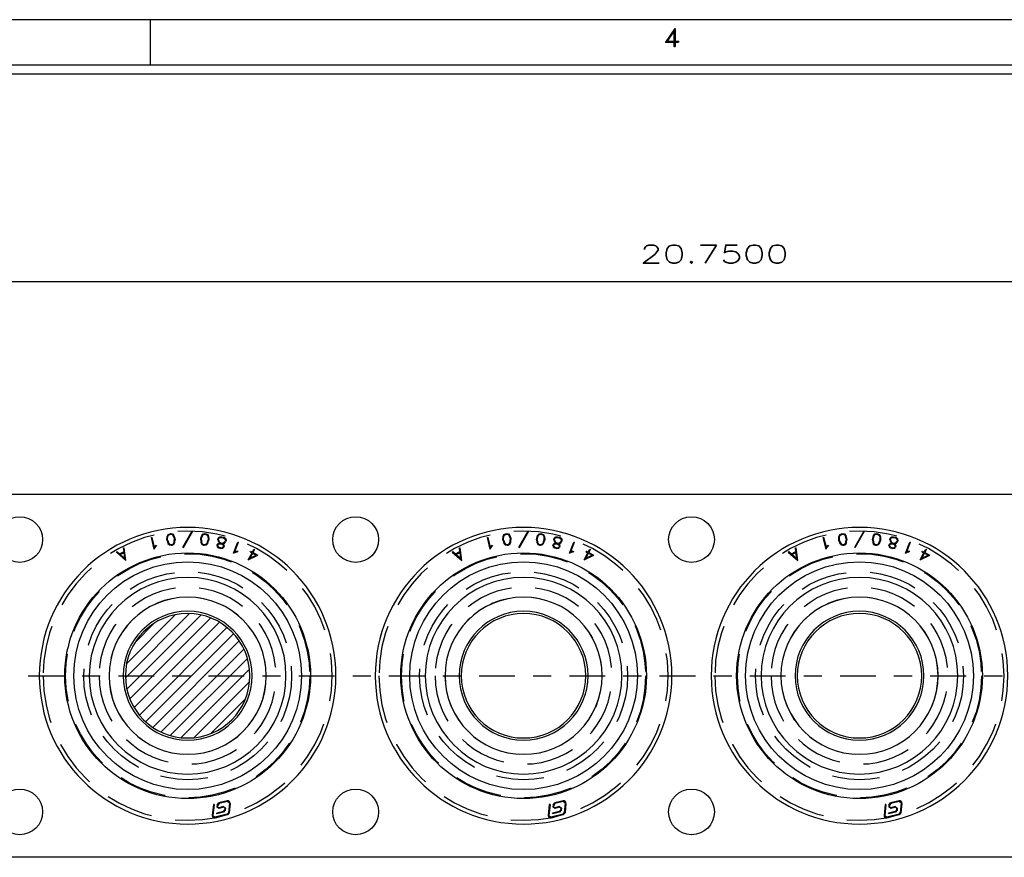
# Model space of a CAD drawing. Extents: x -65 to -29, y -70.1 to -47.
# Tile 35 of 57: x -54 to -48.6, y -51.6 to -47. Entities that reach past the tile are written whole.
import ezdxf
from ezdxf.enums import TextEntityAlignment as Align

# ---------------------------------------------------------------- set-up
doc = ezdxf.new("R2010")
doc.units = 0
doc.header["$MEASUREMENT"] = 0
doc.linetypes.add('DIVIDE', pattern=[0.393701, 0.19685, -0.098425, 0, -0.098425])
doc.linetypes.add('HIDDEN', pattern=[0.393701, 0.26248, -0.13122])
doc.layers.add('DST', color=7, linetype='CONTINUOUS')
doc.layers.add('PLOTVIEW1', color=7, linetype='CONTINUOUS')
doc.styles.add('VERO0-SIMPLEX', font='simplex_.ttf')
doc.styles.add('VERO10-ROMAND', font='romand__.ttf')

msp = doc.modelspace()

# ---------------------------------------------------------------- linework, layer by layer
at = {"layer": 'DST', "color": 56, "linetype": 'CONTINUOUS'}
msp.add_line((-60.5371, -48.396), (-39.7871, -48.396), dxfattribs=at)
at = {"layer": 'DST', "color": 9, "linetype": 'CONTINUOUS'}
for p, q in [((-62.3871, -49.5681), (-39.7871, -49.5681)), ((-39.7871, -51.5681), (-62.3871, -51.5681))]:
    msp.add_line(p, q, dxfattribs=at)
at = {"layer": 'DST', "color": 30, "linetype": 'CONTINUOUS'}
for p, q in [((-53.0884, -49.8607), (-53.037, -49.7693)), ((-53.085, -49.8626), (-53.0336, -49.7713)), ((-53.037, -49.7693), (-53.0336, -49.7713)), ((-51.2384, -49.8607), (-51.187, -49.7693)), ((-51.235, -49.8626), (-51.1836, -49.7713)), ((-51.187, -49.7693), (-51.1836, -49.7713)), ((-49.3884, -49.8607), (-49.337, -49.7693)), ((-49.385, -49.8626), (-49.3336, -49.7713)), ((-49.337, -49.7693), (-49.3336, -49.7713)), ((-53.2616, -49.8075), (-53.2578, -49.8065)), ((-53.2459, -49.8703), (-53.2616, -49.8075)), ((-53.2444, -49.8601), (-53.2578, -49.8065)), ((-53.1763, -49.8156), (-53.1752, -49.8004)), ((-53.1752, -49.8244), (-53.1763, -49.8156)), ((-53.1752, -49.8004), (-53.1701, -49.7903)), ((-53.1752, -49.8244), (-53.1704, -49.8389)), ((-53.1723, -49.8155), (-53.1713, -49.8015)), ((-53.1713, -49.8236), (-53.1723, -49.8155)), ((-53.1713, -49.8015), (-53.1672, -49.7933)), ((-53.1713, -49.8236), (-53.1669, -49.8369)), ((-53.1701, -49.7903), (-53.161, -49.786)), ((-53.1672, -49.7933), (-53.1599, -49.7898)), ((-53.161, -49.786), (-53.1547, -49.7852)), ((-53.1599, -49.7898), (-53.1549, -49.7892)), ((-53.1549, -49.7892), (-53.147, -49.7908)), ((-53.1547, -49.7852), (-53.1449, -49.7872)), ((-53.147, -49.7908), (-53.141, -49.7978)), ((-53.1449, -49.7872), (-53.1375, -49.7958)), ((-53.141, -49.7978), (-53.1366, -49.811)), ((-53.1407, -49.8414), (-53.1366, -49.8331)), ((-53.1375, -49.7958), (-53.1327, -49.8102)), ((-53.1366, -49.811), (-53.1356, -49.8192)), ((-53.1366, -49.8331), (-53.1356, -49.8192)), ((-53.1328, -49.8342), (-53.1316, -49.8191)), ((-53.1327, -49.8102), (-53.1316, -49.8191)), ((-52.9904, -49.8192), (-52.9893, -49.8103)), ((-52.9904, -49.8192), (-52.9893, -49.8343)), ((-52.9893, -49.8103), (-52.9845, -49.7959)), ((-52.9864, -49.8193), (-52.9854, -49.8112)), ((-52.9864, -49.8193), (-52.9854, -49.8333)), ((-52.9854, -49.8112), (-52.981, -49.7979)), ((-52.9854, -49.8333), (-52.9813, -49.8415)), ((-52.9845, -49.7959), (-52.977, -49.7874)), ((-52.981, -49.7979), (-52.975, -49.791)), ((-52.977, -49.7874), (-52.9673, -49.7853)), ((-52.975, -49.791), (-52.9671, -49.7893)), ((-52.9673, -49.7853), (-52.9609, -49.7862)), ((-52.9671, -49.7893), (-52.9621, -49.79)), ((-52.9621, -49.79), (-52.9548, -49.7935)), ((-52.9609, -49.7862), (-52.9519, -49.7905)), ((-52.9551, -49.8371), (-52.9507, -49.8238)), ((-52.9548, -49.7935), (-52.9507, -49.8018)), ((-52.9519, -49.7905), (-52.9468, -49.8007)), ((-52.9516, -49.8391), (-52.9468, -49.8246)), ((-52.9507, -49.8018), (-52.9496, -49.8157)), ((-52.9496, -49.8157), (-52.9507, -49.8238)), ((-52.9468, -49.8007), (-52.9457, -49.8158)), ((-52.9457, -49.8158), (-52.9468, -49.8246)), ((-52.8955, -49.8201), (-52.8932, -49.8109)), ((-52.8955, -49.8201), (-52.8939, -49.8271)), ((-52.8939, -49.8271), (-52.8894, -49.8347)), ((-52.8932, -49.8109), (-52.8885, -49.8055)), ((-52.8915, -49.8201), (-52.8896, -49.8127)), ((-52.8915, -49.8201), (-52.8902, -49.8257)), ((-52.8902, -49.8257), (-52.8865, -49.8319)), ((-52.8896, -49.8127), (-52.8859, -49.8085)), ((-52.8885, -49.8055), (-52.8844, -49.803)), ((-52.8865, -49.8319), (-52.8794, -49.8365)), ((-52.8859, -49.8085), (-52.8831, -49.8068)), ((-52.8844, -49.803), (-52.8746, -49.8023)), ((-52.8831, -49.8068), (-52.8749, -49.8062)), ((-52.8749, -49.8062), (-52.8645, -49.8088)), ((-52.8746, -49.8023), (-52.8629, -49.8052)), ((-52.8664, -49.837), (-52.8602, -49.8333)), ((-52.8645, -49.8088), (-52.8575, -49.8133)), ((-52.8629, -49.8052), (-52.8546, -49.8105)), ((-52.8602, -49.8333), (-52.8565, -49.829)), ((-52.8576, -49.8363), (-52.8529, -49.8308)), ((-52.8575, -49.8133), (-52.8558, -49.8161)), ((-52.8546, -49.8216), (-52.8565, -49.829)), ((-52.8558, -49.8161), (-52.8546, -49.8216)), ((-52.8546, -49.8105), (-52.8521, -49.8147)), ((-52.8506, -49.8216), (-52.8529, -49.8308)), ((-52.8521, -49.8147), (-52.8506, -49.8216)), ((-52.8089, -49.8922), (-52.7854, -49.8318)), ((-52.8018, -49.8847), (-52.7818, -49.8332)), ((-52.7854, -49.8318), (-52.7818, -49.8332)), ((-51.4116, -49.8075), (-51.4078, -49.8065)), ((-51.3959, -49.8703), (-51.4116, -49.8075)), ((-51.3944, -49.8601), (-51.4078, -49.8065)), ((-51.3263, -49.8156), (-51.3252, -49.8004)), ((-51.3252, -49.8244), (-51.3263, -49.8156)), ((-51.3252, -49.8004), (-51.3201, -49.7903)), ((-51.3252, -49.8244), (-51.3204, -49.8389)), ((-51.3223, -49.8155), (-51.3213, -49.8015)), ((-51.3213, -49.8236), (-51.3223, -49.8155)), ((-51.3213, -49.8015), (-51.3172, -49.7933)), ((-51.3213, -49.8236), (-51.3169, -49.8369)), ((-51.3201, -49.7903), (-51.311, -49.786)), ((-51.3172, -49.7933), (-51.3099, -49.7898)), ((-51.311, -49.786), (-51.3047, -49.7852)), ((-51.3099, -49.7898), (-51.3049, -49.7892)), ((-51.3049, -49.7892), (-51.297, -49.7908)), ((-51.3047, -49.7852), (-51.2949, -49.7872)), ((-51.297, -49.7908), (-51.291, -49.7978)), ((-51.2949, -49.7872), (-51.2875, -49.7958)), ((-51.291, -49.7978), (-51.2866, -49.811)), ((-51.2907, -49.8414), (-51.2866, -49.8331)), ((-51.2875, -49.7958), (-51.2827, -49.8102)), ((-51.2866, -49.811), (-51.2856, -49.8192)), ((-51.2866, -49.8331), (-51.2856, -49.8192)), ((-51.2828, -49.8342), (-51.2816, -49.8191)), ((-51.2827, -49.8102), (-51.2816, -49.8191)), ((-51.1404, -49.8192), (-51.1393, -49.8103)), ((-51.1404, -49.8192), (-51.1393, -49.8343)), ((-51.1393, -49.8103), (-51.1345, -49.7959)), ((-51.1364, -49.8193), (-51.1354, -49.8112)), ((-51.1364, -49.8193), (-51.1354, -49.8333)), ((-51.1354, -49.8112), (-51.131, -49.7979)), ((-51.1354, -49.8333), (-51.1313, -49.8415)), ((-51.1345, -49.7959), (-51.127, -49.7874)), ((-51.131, -49.7979), (-51.125, -49.791)), ((-51.127, -49.7874), (-51.1173, -49.7853)), ((-51.125, -49.791), (-51.1171, -49.7893)), ((-51.1173, -49.7853), (-51.1109, -49.7862)), ((-51.1171, -49.7893), (-51.1121, -49.79)), ((-51.1121, -49.79), (-51.1048, -49.7935)), ((-51.1109, -49.7862), (-51.1019, -49.7905)), ((-51.1051, -49.8371), (-51.1007, -49.8238)), ((-51.1048, -49.7935), (-51.1007, -49.8018)), ((-51.1019, -49.7905), (-51.0968, -49.8007)), ((-51.1016, -49.8391), (-51.0968, -49.8246)), ((-51.1007, -49.8018), (-51.0996, -49.8157)), ((-51.0996, -49.8157), (-51.1007, -49.8238)), ((-51.0968, -49.8007), (-51.0957, -49.8158)), ((-51.0957, -49.8158), (-51.0968, -49.8246)), ((-51.0455, -49.8201), (-51.0432, -49.8109)), ((-51.0455, -49.8201), (-51.0439, -49.8271)), ((-51.0439, -49.8271), (-51.0394, -49.8347)), ((-51.0432, -49.8109), (-51.0385, -49.8055)), ((-51.0415, -49.8201), (-51.0396, -49.8127)), ((-51.0415, -49.8201), (-51.0402, -49.8257)), ((-51.0402, -49.8257), (-51.0365, -49.8319)), ((-51.0396, -49.8127), (-51.0359, -49.8085)), ((-51.0385, -49.8055), (-51.0344, -49.803)), ((-51.0365, -49.8319), (-51.0294, -49.8365)), ((-51.0359, -49.8085), (-51.0331, -49.8068)), ((-51.0344, -49.803), (-51.0246, -49.8023)), ((-51.0331, -49.8068), (-51.0249, -49.8062)), ((-51.0249, -49.8062), (-51.0145, -49.8088)), ((-51.0246, -49.8023), (-51.0129, -49.8052)), ((-51.0164, -49.837), (-51.0102, -49.8333)), ((-51.0145, -49.8088), (-51.0075, -49.8133)), ((-51.0129, -49.8052), (-51.0046, -49.8105)), ((-51.0102, -49.8333), (-51.0065, -49.829)), ((-51.0076, -49.8363), (-51.0029, -49.8308)), ((-51.0075, -49.8133), (-51.0058, -49.8161)), ((-51.0046, -49.8216), (-51.0065, -49.829)), ((-51.0058, -49.8161), (-51.0046, -49.8216)), ((-51.0046, -49.8105), (-51.0021, -49.8147)), ((-51.0006, -49.8216), (-51.0029, -49.8308)), ((-51.0021, -49.8147), (-51.0006, -49.8216)), ((-50.9589, -49.8922), (-50.9354, -49.8318)), ((-50.9518, -49.8847), (-50.9318, -49.8332)), ((-50.9354, -49.8318), (-50.9318, -49.8332)), ((-49.5616, -49.8075), (-49.5578, -49.8065)), ((-49.5459, -49.8703), (-49.5616, -49.8075)), ((-49.5444, -49.8601), (-49.5578, -49.8065)), ((-49.4763, -49.8156), (-49.4752, -49.8004)), ((-49.4752, -49.8244), (-49.4763, -49.8156)), ((-49.4752, -49.8004), (-49.4701, -49.7903)), ((-49.4752, -49.8244), (-49.4704, -49.8389)), ((-49.4723, -49.8155), (-49.4713, -49.8015)), ((-49.4713, -49.8236), (-49.4723, -49.8155)), ((-49.4713, -49.8015), (-49.4672, -49.7933)), ((-49.4713, -49.8236), (-49.4669, -49.8369)), ((-49.4701, -49.7903), (-49.461, -49.786)), ((-49.4672, -49.7933), (-49.4599, -49.7898)), ((-49.461, -49.786), (-49.4547, -49.7852)), ((-49.4599, -49.7898), (-49.4549, -49.7892)), ((-49.4549, -49.7892), (-49.447, -49.7908)), ((-49.4547, -49.7852), (-49.4449, -49.7872)), ((-49.447, -49.7908), (-49.441, -49.7978)), ((-49.4449, -49.7872), (-49.4375, -49.7958)), ((-49.441, -49.7978), (-49.4366, -49.811)), ((-49.4407, -49.8414), (-49.4366, -49.8331)), ((-49.4375, -49.7958), (-49.4327, -49.8102)), ((-49.4366, -49.811), (-49.4356, -49.8192)), ((-49.4366, -49.8331), (-49.4356, -49.8192)), ((-49.4328, -49.8342), (-49.4316, -49.8191)), ((-49.4327, -49.8102), (-49.4316, -49.8191)), ((-49.2904, -49.8192), (-49.2893, -49.8103)), ((-49.2904, -49.8192), (-49.2893, -49.8343)), ((-49.2893, -49.8103), (-49.2845, -49.7959)), ((-49.2864, -49.8193), (-49.2854, -49.8112)), ((-49.2864, -49.8193), (-49.2854, -49.8333)), ((-49.2854, -49.8112), (-49.281, -49.7979)), ((-49.2854, -49.8333), (-49.2813, -49.8415)), ((-49.2845, -49.7959), (-49.277, -49.7874)), ((-49.281, -49.7979), (-49.275, -49.791)), ((-49.277, -49.7874), (-49.2673, -49.7853)), ((-49.275, -49.791), (-49.2671, -49.7893)), ((-49.2673, -49.7853), (-49.2609, -49.7862)), ((-49.2671, -49.7893), (-49.2621, -49.79)), ((-49.2621, -49.79), (-49.2548, -49.7935)), ((-49.2609, -49.7862), (-49.2519, -49.7905)), ((-49.2551, -49.8371), (-49.2507, -49.8238)), ((-49.2548, -49.7935), (-49.2507, -49.8018)), ((-49.2519, -49.7905), (-49.2468, -49.8007)), ((-49.2516, -49.8391), (-49.2468, -49.8246)), ((-49.2507, -49.8018), (-49.2496, -49.8157)), ((-49.2496, -49.8157), (-49.2507, -49.8238)), ((-49.2468, -49.8007), (-49.2457, -49.8158)), ((-49.2457, -49.8158), (-49.2468, -49.8246)), ((-49.1955, -49.8201), (-49.1932, -49.8109)), ((-49.1955, -49.8201), (-49.1939, -49.8271)), ((-49.1939, -49.8271), (-49.1894, -49.8347)), ((-49.1932, -49.8109), (-49.1885, -49.8055)), ((-49.1915, -49.8201), (-49.1896, -49.8127)), ((-49.1915, -49.8201), (-49.1902, -49.8257)), ((-49.1902, -49.8257), (-49.1865, -49.8319)), ((-49.1896, -49.8127), (-49.1859, -49.8085)), ((-49.1885, -49.8055), (-49.1844, -49.803)), ((-49.1865, -49.8319), (-49.1794, -49.8365)), ((-49.1859, -49.8085), (-49.1831, -49.8068)), ((-49.1844, -49.803), (-49.1746, -49.8023)), ((-49.1831, -49.8068), (-49.1749, -49.8062)), ((-49.1749, -49.8062), (-49.1645, -49.8088)), ((-49.1746, -49.8023), (-49.1629, -49.8052)), ((-49.1664, -49.837), (-49.1602, -49.8333)), ((-49.1645, -49.8088), (-49.1575, -49.8133)), ((-49.1629, -49.8052), (-49.1546, -49.8105)), ((-49.1602, -49.8333), (-49.1565, -49.829)), ((-49.1576, -49.8363), (-49.1529, -49.8308)), ((-49.1575, -49.8133), (-49.1558, -49.8161)), ((-49.1546, -49.8216), (-49.1565, -49.829)), ((-49.1558, -49.8161), (-49.1546, -49.8216)), ((-49.1546, -49.8105), (-49.1521, -49.8147)), ((-49.1506, -49.8216), (-49.1529, -49.8308)), ((-49.1521, -49.8147), (-49.1506, -49.8216)), ((-49.1089, -49.8922), (-49.0854, -49.8318)), ((-49.1018, -49.8847), (-49.0818, -49.8332)), ((-49.0854, -49.8318), (-49.0818, -49.8332)), ((-53.4545, -49.8873), (-53.4519, -49.8843)), ((-53.4545, -49.8873), (-53.4021, -49.9327)), ((-53.4519, -49.8843), (-53.4367, -49.8975)), ((-53.4367, -49.8975), (-53.4123, -49.8843)), ((-53.4149, -49.8644), (-53.411, -49.8639)), ((-53.4123, -49.8843), (-53.4149, -49.8644)), ((-53.4021, -49.9327), (-53.411, -49.8639)), ((-53.2459, -49.8703), (-53.2374, -49.8561)), ((-53.2444, -49.8601), (-53.2405, -49.8535)), ((-53.2405, -49.8535), (-53.2354, -49.8491)), ((-53.2374, -49.8561), (-53.2328, -49.8521)), ((-53.2354, -49.8491), (-53.2328, -49.8521)), ((-53.1704, -49.8389), (-53.163, -49.8474)), ((-53.1669, -49.8369), (-53.1609, -49.8438)), ((-53.163, -49.8474), (-53.1532, -49.8495)), ((-53.1609, -49.8438), (-53.153, -49.8455)), ((-53.1532, -49.8495), (-53.1469, -49.8487)), ((-53.153, -49.8455), (-53.148, -49.8448)), ((-53.148, -49.8448), (-53.1407, -49.8414)), ((-53.1469, -49.8487), (-53.1378, -49.8444)), ((-53.1378, -49.8444), (-53.1328, -49.8342)), ((-53.0884, -49.8607), (-53.085, -49.8626)), ((-52.9893, -49.8343), (-52.9842, -49.8445)), ((-52.9842, -49.8445), (-52.9751, -49.8488)), ((-52.9813, -49.8415), (-52.974, -49.845)), ((-52.9751, -49.8488), (-52.9689, -49.8496)), ((-52.974, -49.845), (-52.969, -49.8456)), ((-52.969, -49.8456), (-52.9611, -49.844)), ((-52.9689, -49.8496), (-52.959, -49.8476)), ((-52.9611, -49.844), (-52.9551, -49.8371)), ((-52.959, -49.8476), (-52.9516, -49.8391)), ((-52.9004, -49.8512), (-52.8988, -49.8448)), ((-52.9004, -49.8512), (-52.8987, -49.8588)), ((-52.8988, -49.8448), (-52.8939, -49.8391)), ((-52.8987, -49.8588), (-52.8902, -49.8642)), ((-52.8964, -49.8513), (-52.8952, -49.8467)), ((-52.8964, -49.8513), (-52.8953, -49.8563)), ((-52.8953, -49.8563), (-52.8886, -49.8606)), ((-52.8952, -49.8467), (-52.8918, -49.8427)), ((-52.8939, -49.8391), (-52.8868, -49.8376)), ((-52.8918, -49.8427), (-52.8864, -49.8415)), ((-52.8902, -49.8642), (-52.8785, -49.8672)), ((-52.8894, -49.8347), (-52.8849, -49.8376)), ((-52.8886, -49.8606), (-52.8782, -49.8632)), ((-52.8868, -49.8376), (-52.8849, -49.8376)), ((-52.8864, -49.8415), (-52.8782, -49.8415)), ((-52.8794, -49.8365), (-52.8772, -49.8376)), ((-52.8785, -49.8672), (-52.8683, -49.8664)), ((-52.8782, -49.8415), (-52.8711, -49.8454)), ((-52.8782, -49.8632), (-52.8703, -49.8626)), ((-52.8772, -49.8376), (-52.8749, -49.8376)), ((-52.8749, -49.8376), (-52.8664, -49.837)), ((-52.8711, -49.8454), (-52.8669, -49.849)), ((-52.8704, -49.8412), (-52.8652, -49.8409)), ((-52.8704, -49.8412), (-52.8688, -49.8421)), ((-52.8703, -49.8626), (-52.8669, -49.8588)), ((-52.8688, -49.8421), (-52.8634, -49.8469)), ((-52.8683, -49.8664), (-52.8634, -49.8607)), ((-52.8669, -49.849), (-52.8658, -49.8541)), ((-52.8658, -49.8541), (-52.8669, -49.8588)), ((-52.8652, -49.8409), (-52.8576, -49.8363)), ((-52.8634, -49.8469), (-52.8617, -49.8542)), ((-52.8617, -49.8542), (-52.8634, -49.8607)), ((-52.8089, -49.8922), (-52.7937, -49.8855)), ((-52.8018, -49.8847), (-52.7948, -49.8816)), ((-52.7948, -49.8816), (-52.7881, -49.881)), ((-52.7937, -49.8855), (-52.7877, -49.8849)), ((-52.7881, -49.881), (-52.7877, -49.8849)), ((-52.7183, -49.8849), (-52.7164, -49.8815)), ((-52.7183, -49.8849), (-52.7075, -49.8908)), ((-52.7164, -49.8815), (-52.7056, -49.8873)), ((-52.7056, -49.8873), (-52.697, -49.8714)), ((-52.7021, -49.8892), (-52.6936, -49.8733)), ((-52.697, -49.8714), (-52.6936, -49.8733)), ((-51.6045, -49.8873), (-51.6019, -49.8843)), ((-51.6045, -49.8873), (-51.5521, -49.9327)), ((-51.6019, -49.8843), (-51.5867, -49.8975)), ((-51.5867, -49.8975), (-51.5623, -49.8843)), ((-51.5649, -49.8644), (-51.561, -49.8639)), ((-51.5623, -49.8843), (-51.5649, -49.8644)), ((-51.5521, -49.9327), (-51.561, -49.8639)), ((-51.3959, -49.8703), (-51.3874, -49.8561)), ((-51.3944, -49.8601), (-51.3905, -49.8535)), ((-51.3905, -49.8535), (-51.3854, -49.8491)), ((-51.3874, -49.8561), (-51.3828, -49.8521)), ((-51.3854, -49.8491), (-51.3828, -49.8521)), ((-51.3204, -49.8389), (-51.313, -49.8474)), ((-51.3169, -49.8369), (-51.3109, -49.8438)), ((-51.313, -49.8474), (-51.3032, -49.8495)), ((-51.3109, -49.8438), (-51.303, -49.8455)), ((-51.3032, -49.8495), (-51.2969, -49.8487)), ((-51.303, -49.8455), (-51.298, -49.8448)), ((-51.298, -49.8448), (-51.2907, -49.8414)), ((-51.2969, -49.8487), (-51.2878, -49.8444)), ((-51.2878, -49.8444), (-51.2828, -49.8342)), ((-51.2384, -49.8607), (-51.235, -49.8626)), ((-51.1393, -49.8343), (-51.1342, -49.8445)), ((-51.1342, -49.8445), (-51.1251, -49.8488)), ((-51.1313, -49.8415), (-51.124, -49.845)), ((-51.1251, -49.8488), (-51.1189, -49.8496)), ((-51.124, -49.845), (-51.119, -49.8456)), ((-51.119, -49.8456), (-51.1111, -49.844)), ((-51.1189, -49.8496), (-51.109, -49.8476)), ((-51.1111, -49.844), (-51.1051, -49.8371)), ((-51.109, -49.8476), (-51.1016, -49.8391)), ((-51.0504, -49.8512), (-51.0488, -49.8448)), ((-51.0504, -49.8512), (-51.0487, -49.8588)), ((-51.0488, -49.8448), (-51.0439, -49.8391)), ((-51.0487, -49.8588), (-51.0402, -49.8642)), ((-51.0464, -49.8513), (-51.0452, -49.8467)), ((-51.0464, -49.8513), (-51.0453, -49.8563)), ((-51.0453, -49.8563), (-51.0386, -49.8606)), ((-51.0452, -49.8467), (-51.0418, -49.8427)), ((-51.0439, -49.8391), (-51.0368, -49.8376)), ((-51.0418, -49.8427), (-51.0364, -49.8415)), ((-51.0402, -49.8642), (-51.0285, -49.8672)), ((-51.0394, -49.8347), (-51.0349, -49.8376)), ((-51.0386, -49.8606), (-51.0282, -49.8632)), ((-51.0368, -49.8376), (-51.0349, -49.8376)), ((-51.0364, -49.8415), (-51.0282, -49.8415)), ((-51.0294, -49.8365), (-51.0272, -49.8376)), ((-51.0285, -49.8672), (-51.0183, -49.8664)), ((-51.0282, -49.8415), (-51.0211, -49.8454)), ((-51.0282, -49.8632), (-51.0203, -49.8626)), ((-51.0272, -49.8376), (-51.0249, -49.8376)), ((-51.0249, -49.8376), (-51.0164, -49.837)), ((-51.0211, -49.8454), (-51.0169, -49.849)), ((-51.0204, -49.8412), (-51.0152, -49.8409)), ((-51.0204, -49.8412), (-51.0188, -49.8421)), ((-51.0203, -49.8626), (-51.0169, -49.8588)), ((-51.0188, -49.8421), (-51.0134, -49.8469)), ((-51.0183, -49.8664), (-51.0134, -49.8607)), ((-51.0169, -49.849), (-51.0158, -49.8541)), ((-51.0158, -49.8541), (-51.0169, -49.8588)), ((-51.0152, -49.8409), (-51.0076, -49.8363)), ((-51.0134, -49.8469), (-51.0117, -49.8542)), ((-51.0117, -49.8542), (-51.0134, -49.8607)), ((-50.9589, -49.8922), (-50.9437, -49.8855)), ((-50.9518, -49.8847), (-50.9448, -49.8816)), ((-50.9448, -49.8816), (-50.9381, -49.881)), ((-50.9437, -49.8855), (-50.9377, -49.8849)), ((-50.9381, -49.881), (-50.9377, -49.8849)), ((-50.8683, -49.8849), (-50.8664, -49.8815)), ((-50.8683, -49.8849), (-50.8575, -49.8908)), ((-50.8664, -49.8815), (-50.8556, -49.8873)), ((-50.8556, -49.8873), (-50.847, -49.8714)), ((-50.8521, -49.8892), (-50.8436, -49.8733)), ((-50.847, -49.8714), (-50.8436, -49.8733)), ((-49.7545, -49.8873), (-49.7519, -49.8843)), ((-49.7545, -49.8873), (-49.7021, -49.9327)), ((-49.7519, -49.8843), (-49.7367, -49.8975)), ((-49.7367, -49.8975), (-49.7123, -49.8843)), ((-49.7149, -49.8644), (-49.711, -49.8639)), ((-49.7123, -49.8843), (-49.7149, -49.8644)), ((-49.7021, -49.9327), (-49.711, -49.8639)), ((-49.5459, -49.8703), (-49.5374, -49.8561)), ((-49.5444, -49.8601), (-49.5405, -49.8535)), ((-49.5405, -49.8535), (-49.5354, -49.8491)), ((-49.5374, -49.8561), (-49.5328, -49.8521)), ((-49.5354, -49.8491), (-49.5328, -49.8521)), ((-49.4704, -49.8389), (-49.463, -49.8474)), ((-49.4669, -49.8369), (-49.4609, -49.8438)), ((-49.463, -49.8474), (-49.4532, -49.8495)), ((-49.4609, -49.8438), (-49.453, -49.8455)), ((-49.4532, -49.8495), (-49.4469, -49.8487)), ((-49.453, -49.8455), (-49.448, -49.8448)), ((-49.448, -49.8448), (-49.4407, -49.8414)), ((-49.4469, -49.8487), (-49.4378, -49.8444)), ((-49.4378, -49.8444), (-49.4328, -49.8342)), ((-49.3884, -49.8607), (-49.385, -49.8626)), ((-49.2893, -49.8343), (-49.2842, -49.8445)), ((-49.2842, -49.8445), (-49.2751, -49.8488)), ((-49.2813, -49.8415), (-49.274, -49.845)), ((-49.2751, -49.8488), (-49.2689, -49.8496)), ((-49.274, -49.845), (-49.269, -49.8456)), ((-49.269, -49.8456), (-49.2611, -49.844)), ((-49.2689, -49.8496), (-49.259, -49.8476)), ((-49.2611, -49.844), (-49.2551, -49.8371)), ((-49.259, -49.8476), (-49.2516, -49.8391)), ((-49.2004, -49.8512), (-49.1988, -49.8448)), ((-49.2004, -49.8512), (-49.1987, -49.8588)), ((-49.1988, -49.8448), (-49.1939, -49.8391)), ((-49.1987, -49.8588), (-49.1902, -49.8642)), ((-49.1964, -49.8513), (-49.1952, -49.8467)), ((-49.1964, -49.8513), (-49.1953, -49.8563)), ((-49.1953, -49.8563), (-49.1886, -49.8606)), ((-49.1952, -49.8467), (-49.1918, -49.8427)), ((-49.1939, -49.8391), (-49.1868, -49.8376)), ((-49.1918, -49.8427), (-49.1864, -49.8415)), ((-49.1902, -49.8642), (-49.1785, -49.8672)), ((-49.1894, -49.8347), (-49.1849, -49.8376)), ((-49.1886, -49.8606), (-49.1782, -49.8632)), ((-49.1868, -49.8376), (-49.1849, -49.8376)), ((-49.1864, -49.8415), (-49.1782, -49.8415)), ((-49.1794, -49.8365), (-49.1772, -49.8376)), ((-49.1785, -49.8672), (-49.1683, -49.8664)), ((-49.1782, -49.8415), (-49.1711, -49.8454)), ((-49.1782, -49.8632), (-49.1703, -49.8626)), ((-49.1772, -49.8376), (-49.1749, -49.8376)), ((-49.1749, -49.8376), (-49.1664, -49.837)), ((-49.1711, -49.8454), (-49.1669, -49.849)), ((-49.1704, -49.8412), (-49.1652, -49.8409)), ((-49.1704, -49.8412), (-49.1688, -49.8421)), ((-49.1703, -49.8626), (-49.1669, -49.8588)), ((-49.1688, -49.8421), (-49.1634, -49.8469)), ((-49.1683, -49.8664), (-49.1634, -49.8607)), ((-49.1669, -49.849), (-49.1658, -49.8541)), ((-49.1658, -49.8541), (-49.1669, -49.8588)), ((-49.1652, -49.8409), (-49.1576, -49.8363)), ((-49.1634, -49.8469), (-49.1617, -49.8542)), ((-49.1617, -49.8542), (-49.1634, -49.8607)), ((-49.1089, -49.8922), (-49.0937, -49.8855)), ((-49.1018, -49.8847), (-49.0948, -49.8816)), ((-49.0948, -49.8816), (-49.0881, -49.881)), ((-49.0937, -49.8855), (-49.0877, -49.8849)), ((-49.0881, -49.881), (-49.0877, -49.8849)), ((-49.0183, -49.8849), (-49.0164, -49.8815)), ((-49.0183, -49.8849), (-49.0075, -49.8908)), ((-49.0164, -49.8815), (-49.0056, -49.8873)), ((-49.0056, -49.8873), (-48.997, -49.8714)), ((-49.0021, -49.8892), (-48.9936, -49.8733)), ((-48.997, -49.8714), (-48.9936, -49.8733)), ((-53.4336, -49.9002), (-53.4118, -49.8885)), ((-53.4336, -49.9002), (-53.4074, -49.923)), ((-53.4074, -49.923), (-53.4118, -49.8885)), ((-52.7284, -49.9297), (-52.7075, -49.8908)), ((-52.7284, -49.9297), (-52.6754, -49.9036)), ((-52.7191, -49.9207), (-52.704, -49.8926)), ((-52.7191, -49.9207), (-52.684, -49.9034)), ((-52.704, -49.8926), (-52.684, -49.9034)), ((-52.7021, -49.8892), (-52.6754, -49.9036)), ((-51.5836, -49.9002), (-51.5618, -49.8885)), ((-51.5836, -49.9002), (-51.5574, -49.923)), ((-51.5574, -49.923), (-51.5618, -49.8885)), ((-50.8784, -49.9297), (-50.8575, -49.8908)), ((-50.8784, -49.9297), (-50.8254, -49.9036)), ((-50.8691, -49.9207), (-50.854, -49.8926)), ((-50.8691, -49.9207), (-50.834, -49.9034)), ((-50.854, -49.8926), (-50.834, -49.9034)), ((-50.8521, -49.8892), (-50.8254, -49.9036)), ((-49.7336, -49.9002), (-49.7118, -49.8885)), ((-49.7336, -49.9002), (-49.7074, -49.923)), ((-49.7074, -49.923), (-49.7118, -49.8885)), ((-49.0284, -49.9297), (-49.0075, -49.8908)), ((-49.0284, -49.9297), (-48.9754, -49.9036)), ((-49.0191, -49.9207), (-49.004, -49.8926)), ((-49.0191, -49.9207), (-48.984, -49.9034)), ((-49.004, -49.8926), (-48.984, -49.9034)), ((-49.0021, -49.8892), (-48.9754, -49.9036)), ((-52.9205, -51.2777), (-52.9266, -51.3373)), ((-52.9165, -51.2781), (-52.9226, -51.3377)), ((-52.9165, -51.2781), (-52.9205, -51.2777)), ((-52.9, -51.2799), (-52.901, -51.2898)), ((-52.89, -51.2993), (-52.901, -51.2898)), ((-52.9, -51.2799), (-52.8904, -51.2688)), ((-52.8961, -51.2803), (-52.8971, -51.2902)), ((-52.8971, -51.2902), (-52.891, -51.2955)), ((-52.8894, -51.2726), (-52.8961, -51.2803)), ((-52.8647, -51.2888), (-52.891, -51.2955)), ((-52.8444, -51.2572), (-52.8904, -51.2688)), ((-52.8637, -51.2926), (-52.89, -51.2993)), ((-52.8434, -51.261), (-52.8894, -51.2726)), ((-52.8647, -51.2888), (-52.8537, -51.2983)), ((-52.8576, -51.2979), (-52.8637, -51.2926)), ((-52.8576, -51.2979), (-52.8587, -51.3081)), ((-52.8325, -51.2705), (-52.8434, -51.261)), ((-52.8325, -51.2705), (-52.8378, -51.3226)), ((-52.8285, -51.2709), (-52.8339, -51.323)), ((-51.0705, -51.2777), (-51.0766, -51.3373)), ((-51.0665, -51.2781), (-51.0726, -51.3377)), ((-51.0665, -51.2781), (-51.0705, -51.2777)), ((-51.05, -51.2799), (-51.051, -51.2898)), ((-51.04, -51.2993), (-51.051, -51.2898)), ((-51.05, -51.2799), (-51.0404, -51.2688)), ((-51.0461, -51.2803), (-51.0471, -51.2902)), ((-51.0471, -51.2902), (-51.041, -51.2955)), ((-51.0394, -51.2726), (-51.0461, -51.2803)), ((-51.0147, -51.2888), (-51.041, -51.2955)), ((-50.9944, -51.2572), (-51.0404, -51.2688)), ((-51.0137, -51.2926), (-51.04, -51.2993)), ((-50.9934, -51.261), (-51.0394, -51.2726)), ((-51.0147, -51.2888), (-51.0037, -51.2983)), ((-51.0076, -51.2979), (-51.0137, -51.2926)), ((-51.0076, -51.2979), (-51.0087, -51.3081)), ((-50.9825, -51.2705), (-50.9934, -51.261)), ((-50.9825, -51.2705), (-50.9878, -51.3226)), ((-50.9785, -51.2709), (-50.9839, -51.323)), ((-49.2205, -51.2777), (-49.2266, -51.3373)), ((-49.2165, -51.2781), (-49.2226, -51.3377)), ((-49.2165, -51.2781), (-49.2205, -51.2777)), ((-49.2, -51.2799), (-49.201, -51.2898)), ((-49.19, -51.2993), (-49.201, -51.2898)), ((-49.2, -51.2799), (-49.1904, -51.2688)), ((-49.1961, -51.2803), (-49.1971, -51.2902)), ((-49.1971, -51.2902), (-49.191, -51.2955)), ((-49.1894, -51.2726), (-49.1961, -51.2803)), ((-49.1647, -51.2888), (-49.191, -51.2955)), ((-49.1444, -51.2572), (-49.1904, -51.2688)), ((-49.1637, -51.2926), (-49.19, -51.2993)), ((-49.1434, -51.261), (-49.1894, -51.2726)), ((-49.1647, -51.2888), (-49.1537, -51.2983)), ((-49.1576, -51.2979), (-49.1637, -51.2926)), ((-49.1576, -51.2979), (-49.1587, -51.3081)), ((-49.1325, -51.2705), (-49.1434, -51.261)), ((-49.1325, -51.2705), (-49.1378, -51.3226)), ((-49.1285, -51.2709), (-49.1339, -51.323)), ((-52.9226, -51.3377), (-52.9117, -51.3472)), ((-52.8444, -51.3303), (-52.9117, -51.3472)), ((-52.8435, -51.3341), (-52.9107, -51.351)), ((-52.8653, -51.3158), (-52.902, -51.325)), ((-52.901, -51.3289), (-52.902, -51.325)), ((-52.8644, -51.3196), (-52.901, -51.3289)), ((-52.8653, -51.3158), (-52.8587, -51.3081)), ((-52.8548, -51.3085), (-52.8644, -51.3196)), ((-52.8537, -51.2983), (-52.8548, -51.3085)), ((-52.8444, -51.3303), (-52.8378, -51.3226)), ((-52.8339, -51.323), (-52.8435, -51.3341)), ((-51.0726, -51.3377), (-51.0617, -51.3472)), ((-50.9944, -51.3303), (-51.0617, -51.3472)), ((-50.9935, -51.3341), (-51.0607, -51.351)), ((-51.0153, -51.3158), (-51.052, -51.325)), ((-51.051, -51.3289), (-51.052, -51.325)), ((-51.0144, -51.3196), (-51.051, -51.3289)), ((-51.0153, -51.3158), (-51.0087, -51.3081)), ((-51.0048, -51.3085), (-51.0144, -51.3196)), ((-51.0037, -51.2983), (-51.0048, -51.3085)), ((-50.9944, -51.3303), (-50.9878, -51.3226)), ((-50.9839, -51.323), (-50.9935, -51.3341)), ((-49.2226, -51.3377), (-49.2117, -51.3472)), ((-49.1444, -51.3303), (-49.2117, -51.3472)), ((-49.1435, -51.3341), (-49.2107, -51.351)), ((-49.1653, -51.3158), (-49.202, -51.325)), ((-49.201, -51.3289), (-49.202, -51.325)), ((-49.1644, -51.3196), (-49.201, -51.3289)), ((-49.1653, -51.3158), (-49.1587, -51.3081)), ((-49.1548, -51.3085), (-49.1644, -51.3196)), ((-49.1537, -51.2983), (-49.1548, -51.3085)), ((-49.1444, -51.3303), (-49.1378, -51.3226)), ((-49.1339, -51.323), (-49.1435, -51.3341))]:
    msp.add_line(p, q, dxfattribs=at)
at = {"layer": 'DST', "color": 136, "linetype": 'CONTINUOUS'}
for p, q in [((-53.4049, -50.5789), (-53.0513, -50.2254)), ((-53.3986, -50.5019), (-53.1283, -50.2316)), ((-53.397, -50.6418), (-52.9885, -50.2332)), ((-53.3804, -50.6958), (-52.9344, -50.2499)), ((-53.357, -50.7432), (-52.8871, -50.2732)), ((-53.3516, -50.3842), (-53.2461, -50.2787)), ((-53.3279, -50.7848), (-52.8455, -50.3023)), ((-53.2936, -50.8212), (-52.8091, -50.3367)), ((-53.254, -50.8523), (-52.7779, -50.3762)), ((-53.209, -50.878), (-52.7523, -50.4213)), ((-53.1577, -50.8974), (-52.7328, -50.4725)), ((-53.0986, -50.9091), (-52.7212, -50.5316)), ((-53.0282, -50.9093), (-52.7209, -50.6021)), ((-52.9345, -50.8864), (-52.7439, -50.6957))]:
    msp.add_line(p, q, dxfattribs=at)
at = {"layer": 'DST', "color": 100, "linetype": 'DIVIDE'}
msp.add_line((-62.3871, -50.5681), (-39.7871, -50.5681), dxfattribs=at)
at = {"layer": 'DST', "color": 254, "linetype": 'HIDDEN'}
for p, q in [((-52.8971, -51.2902), (-52.8971, -51.2902)), ((-51.0471, -51.2902), (-51.0471, -51.2902)), ((-49.1971, -51.2902), (-49.1971, -51.2902))]:
    msp.add_line(p, q, dxfattribs=at)
at = {"layer": 'DST', "color": 9, "linetype": 'CONTINUOUS'}
for centre in [(-53.9871, -49.8181), (-52.1371, -49.8181), (-50.2871, -49.8181), (-53.9871, -51.3181), (-52.1371, -51.3181), (-50.2871, -51.3181)]:
    msp.add_circle(centre, 0.126, dxfattribs=at)
at = {"layer": 'DST', "color": 9, "linetype": 'CONTINUOUS', "extrusion": (0, 0, -1)}
for centre, radius in [((53.0621, -50.5681), 0.8169), ((51.2121, -50.5681), 0.8169), ((49.3621, -50.5681), 0.8169), ((53.0621, -50.5681), 0.3429)]:
    msp.add_circle(centre, radius, dxfattribs=at)
at = {"layer": 'DST', "color": 254, "linetype": 'HIDDEN', "extrusion": (0, 0, -1)}
for centre, radius in [((53.0621, -50.5681), 0.7963), ((51.2121, -50.5681), 0.7963), ((49.3621, -50.5681), 0.7963), ((53.0621, -50.5681), 0.4872), ((51.2121, -50.5681), 0.4872), ((49.3621, -50.5681), 0.4872), ((53.0621, -50.5681), 0.433), ((51.2121, -50.5681), 0.433), ((49.3621, -50.5681), 0.433)]:
    msp.add_circle(centre, radius, dxfattribs=at)
at = {"layer": 'DST', "color": 96, "linetype": 'CONTINUOUS'}
for centre, radius in [((-53.0621, -50.5681), 0.6766), ((-53.0621, -50.5681), 0.6271), ((-51.2121, -50.5681), 0.6766), ((-51.2121, -50.5681), 0.6271), ((-49.3621, -50.5681), 0.6766), ((-49.3621, -50.5681), 0.6271)]:
    msp.add_circle(centre, radius, dxfattribs=at)
at = {"layer": 'DST', "color": 254, "linetype": 'HIDDEN'}
for centre, radius in [((-53.0621, -50.5681), 0.6722), ((-51.2121, -50.5681), 0.6722), ((-49.3621, -50.5681), 0.6722), ((-53.0621, -50.5681), 0.5726), ((-51.2121, -50.5681), 0.5726), ((-49.3621, -50.5681), 0.5726)]:
    msp.add_circle(centre, radius, dxfattribs=at)
at = {"layer": 'DST', "color": 96, "linetype": 'CONTINUOUS', "extrusion": (0, 0, -1)}
for centre, radius in [((53.0621, -50.5681), 0.5416), ((51.2121, -50.5681), 0.5416), ((49.3621, -50.5681), 0.5416), ((53.0621, -50.5681), 0.4327), ((51.2121, -50.5681), 0.4327), ((49.3621, -50.5681), 0.4327)]:
    msp.add_circle(centre, radius, dxfattribs=at)
at = {"layer": 'DST', "color": 30, "linetype": 'CONTINUOUS', "extrusion": (0, 0, -1)}
for centre, radius in [((53.0621, -50.5681), 0.3549), ((51.2121, -50.5681), 0.3549), ((49.3621, -50.5681), 0.3549), ((51.2121, -50.5681), 0.3429), ((49.3621, -50.5681), 0.3429)]:
    msp.add_circle(centre, radius, dxfattribs=at)
at = {"layer": 'DST', "color": 30, "linetype": 'CONTINUOUS'}
for centre, start, end in [((-52.8413, -51.2696), 354.1563, 104.1521), ((-50.9913, -51.2696), 354.1563, 104.1521), ((-49.1413, -51.2696), 354.1563, 104.1521), ((-52.9138, -51.3386), 174.1563, 284.1521), ((-51.0638, -51.3386), 174.1563, 284.1521), ((-49.2138, -51.3386), 174.1563, 284.1521)]:
    msp.add_arc(centre, 0.0128, start, end, dxfattribs=at)
at = {"layer": 'PLOTVIEW1', "color": 97, "linetype": 'CONTINUOUS'}
for p, q in [((-30.269, -46.9549), (-64.269, -46.9549)), ((-53.269, -46.9549), (-53.269, -47.2049)), ((-30.269, -47.2049), (-64.269, -47.2049)), ((-30.269, -47.2549), (-64.269, -47.2549))]:
    msp.add_line(p, q, dxfattribs=at)

# ---------------------------------------------------------------- texts
at = {"layer": 'DST', "color": 230, "linetype": 'CONTINUOUS', "style": 'VERO0-SIMPLEX', "width": 1.346912}
msp.add_text('20.7500', height=0.1, dxfattribs=at).set_placement((-50.5721, -48.296), (-49.7521, -48.296), align=Align.FIT)
at = {"layer": 'PLOTVIEW1', "color": 56, "linetype": 'CONTINUOUS', "style": 'VERO10-ROMAND', "width": 1.000721}
msp.add_text('4', height=0.1, dxfattribs=at).set_placement((-50.4435, -47.1028), (-50.3494, -47.1028), align=Align.FIT)

doc.saveas('drawing.dxf')
